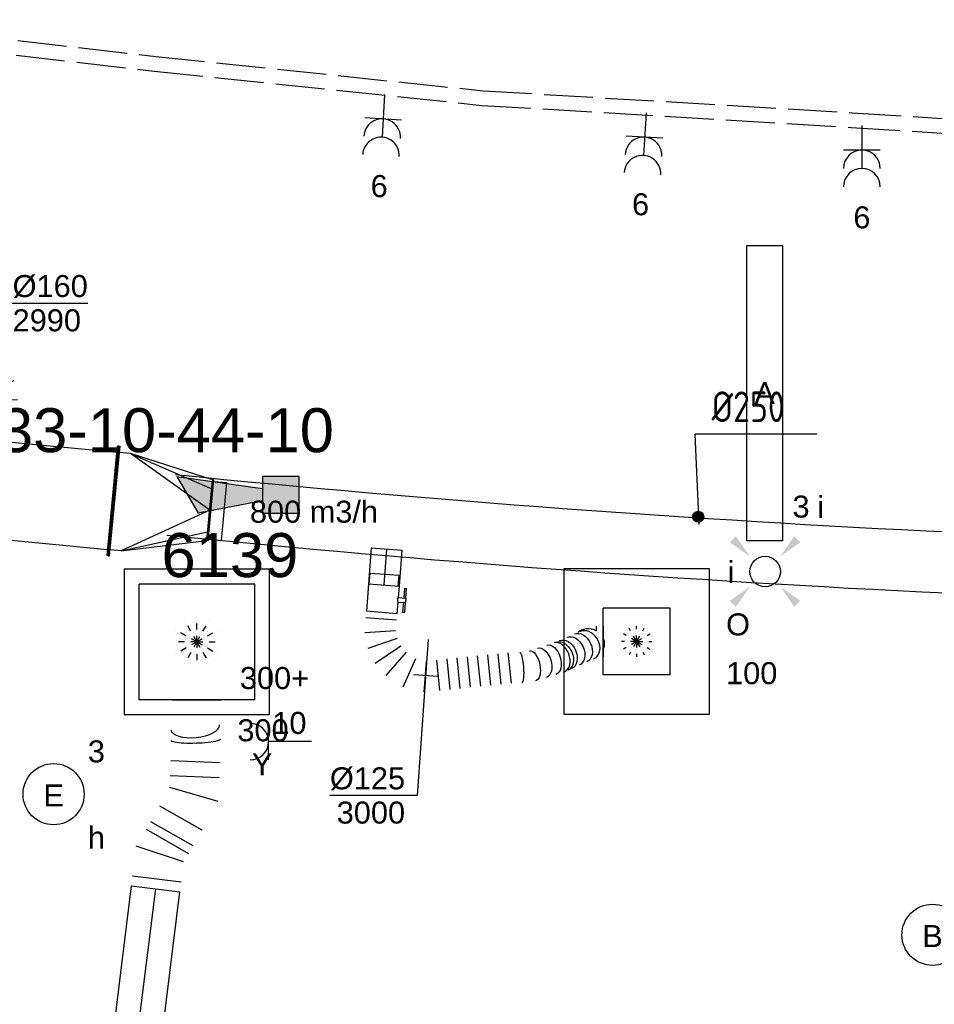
# Model space of a CAD drawing. Extents: x -257677 to 221252, y -185516 to 120782.
# Tile 102 of 171: x -47387 to -43647, y -46387 to -42360. Entities that reach past the tile are written whole.
import ezdxf
from ezdxf.enums import TextEntityAlignment as Align
from ezdxf.lldxf.tags import DXFTag

# ---------------------------------------------------------------- set-up
doc = ezdxf.new("R2010")
doc.units = 0
doc.header["$LTSCALE"] = 50
for name, pattern in [('AUSGEZOGEN', [0]), ('E_GOOT3', [5, 4, -1]), ('STREEPJES', [0.1, 0.05, -0.05])]:
    doc.linetypes.add(name, pattern=pattern)
doc.layers.get('0').update_dxf_attribs({"linetype": 'CONTINUOUS'})
for name, color, linetype in [('57LB', 4, 'CONTINUOUS'), ('brandmeld serienummer', 2, 'CONTINUOUS'), ('brandmeldserienummers', 1, 'CONTINUOUS'), ('EL6131--_WG', 2, 'CONTINUOUS'), ('EL6222--', 3, 'CONTINUOUS'), ('EL6311--', 3, 'CONTINUOUS'), ('EL6511--', 3, 'CONTINUOUS'), ('WL570---_RETOUR', 112, 'CONTINUOUS'), ('WL570---_RETOUR_HL', 8, 'CONTINUOUS'), ('WL570---_RETOUR_RST', 2, 'CONTINUOUS'), ('WL570---_RETOUR_RST_HL', 1, 'CONTINUOUS'), ('WL570---_TOEVOER', 3, 'CONTINUOUS'), ('WL570---_TOEVOER_HL', 8, 'CONTINUOUS'), ('WL570---_TOEVOER_RST', 2, 'CONTINUOUS'), ('WL570---_TOEVOER_RST_HL', 1, 'CONTINUOUS'), ('WM570---_RETOUR_PR', 1, 'CONTINUOUS'), ('WM570---_RETOUR_RST_PR', 1, 'CONTINUOUS'), ('WM570---_TOEVOER', 1, 'CONTINUOUS'), ('WM570---_TOEVOER_PR', 1, 'CONTINUOUS'), ('WM570---_TOEVOER_RST_PR', 1, 'CONTINUOUS')]:
    doc.layers.add(name, color=color, linetype=linetype)
doc.styles.add('BURO-018', font='ARIAL.TTF', dxfattribs={"height": 63})
doc.styles.add('ISO25', font='ISO', dxfattribs={"width": 0.9})
tags = doc.linetypes.add('CENTER2', pattern=[28.575000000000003, 19.05, -3.175, 3.175, -3.175]).pattern_tags.tags
tags[10:11] = [DXFTag(74, 4), DXFTag(75, 0), DXFTag(340, '0'), DXFTag(46, 1.0), DXFTag(50, 0.0), DXFTag(44, 0.0), DXFTag(45, 0.0)]
tags[8:9] = [DXFTag(74, 4), DXFTag(75, 0), DXFTag(340, '0'), DXFTag(46, 1.0), DXFTag(50, 0.0), DXFTag(44, 0.0), DXFTag(45, 0.0)]
tags[6:7] = [DXFTag(74, 4), DXFTag(75, 0), DXFTag(340, '0'), DXFTag(46, 1.0), DXFTag(50, 0.0), DXFTag(44, 0.0), DXFTag(45, 0.0)]
tags[4:5] = [DXFTag(74, 4), DXFTag(75, 0), DXFTag(340, '0'), DXFTag(46, 1.0), DXFTag(50, 0.0), DXFTag(44, 0.0), DXFTag(45, 0.0)]

# ---------------------------------------------------------------- blocks, each defined once
blk = doc.blocks.new('1115B3')
at = {"color": 0, "linetype": 'Continuous'}
blk.add_circle((0, 3.5), 2.5, dxfattribs=at)
at = {"color": 0, "linetype": 'Continuous', "style": 'BURO-018'}
for tag, p in [('E_GKAST', (0, 11.5)), ('E_GROEP', (0, 8.5)), ('E_SGROEP', (4.5, 8.5)), ('E_ARMCODE', (0, 3.5)), ('E_SLET', (4.5, 2.5))]:
    blk.add_attdef(tag, text='', height=1.8, dxfattribs=at).set_placement(p, align=Align.MIDDLE)
blk = doc.blocks.new('E001611207146')
at = {"color": 0}
for p, q in [((-12.07, -1.46), (-12.07, 1.46)), ((-12.07, 1.46), (12.07, 1.46)), ((12.07, 1.46), (12.07, -1.46)), ((12.07, -1.46), (-12.07, -1.46))]:
    blk.add_line(p, q, dxfattribs=at)
at = {"color": 0, "linetype": 'Continuous', "style": 'BURO-018'}
for tag, p in [('E_GKAST', (0, 8)), ('E_GROEP', (0, 5)), ('E_SGROEP', (4.5, 5)), ('E_ARMCODE', (0, 0)), ('E_SLET', (4.5, -3))]:
    blk.add_attdef(tag, text='', height=1.8, dxfattribs=at).set_placement(p, align=Align.MIDDLE)
blk = doc.blocks.new('E00411')
at = {"color": 0, "linetype": 'Continuous'}
blk.add_circle((0, 0), 1.25, dxfattribs=at)
for points in [[(-2.891705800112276, 2.395768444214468), (-2.395768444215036, 2.891705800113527), (-1.237436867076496, 1.237436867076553)], [(2.395768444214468, 2.891705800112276), (2.891705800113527, 2.395768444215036), (1.237436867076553, 1.237436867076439)], [(-2.395768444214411, -2.891705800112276), (-2.89170580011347, -2.395768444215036), (-1.237436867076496, -1.237436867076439)], [(2.89170580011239, -2.395768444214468), (2.395768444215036, -2.891705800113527), (1.237436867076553, -1.237436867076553)]]:
    blk.add_solid(points, dxfattribs=at)
at = {"color": 0, "linetype": 'Continuous', "style": 'BURO-018'}
for tag, height, p in [('E_SLET1', 1.8, (-2.842e-13, 4.641705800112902)), ('E_GROEP', 1.799999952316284, (0, 0)), ('E_GKAST', 1.799999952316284, (0, 0))]:
    blk.add_attdef(tag, text='', height=height, dxfattribs=at).set_placement(p, align=Align.MIDDLE)
at = {"color": 0, "linetype": 'Continuous', "style": 'BURO-018', "flags": 1}
for tag in ['E_MATCODE', 'E_SGROEP']:
    blk.add_attdef(tag, text='', height=1.799999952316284, dxfattribs=at).set_placement((0, 0), align=Align.MIDDLE)
blk = doc.blocks.new('111304A')
at = {"color": 0, "linetype": 'Continuous'}
for p, q in [((0, 1), (0, 4.5)), ((-1.5, 3), (1.5, 3))]:
    blk.add_line(p, q, dxfattribs=at)
for centre in [(0, 6), (0, 4.5)]:
    blk.add_arc(centre, 1.5, 180, 0, dxfattribs=at)
at = {"color": 0, "linetype": 'Continuous', "style": 'BURO-018'}
for tag, p in [('E_GKAST', (0, 11.5)), ('E_GROEP', (0, 8.5)), ('E_SGROEP', (4.5, 8.5))]:
    blk.add_attdef(tag, text='', height=1.8, dxfattribs=at).set_placement(p, align=Align.MIDDLE)
at = {"color": 0, "linetype": 'Continuous', "style": 'BURO-018', "flags": 1}
for tag, height, p in [('E_VERMCODE', 1.8, (13, 8.5)), ('E_MATCODE', 1.799999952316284, (0, 0))]:
    blk.add_attdef(tag, text='', height=height, dxfattribs=at).set_placement(p, align=Align.MIDDLE)
blk = doc.blocks.new('E00028')
at = {"color": 0, "linetype": 'Continuous'}
for p, q in [((1.5, 11), (-1.5, 9.267949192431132)), ((1.5, 11), (0.5, 4)), ((-0.5, 4), (-1.5, 9.267949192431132)), ((-1.5, 4), (-1.5, 1)), ((1.5, 4), (-1.5, 4)), ((1.5, 1), (1.5, 4)), ((-1.5, 1), (1.5, 1))]:
    blk.add_line(p, q, dxfattribs=at)
for points in [[(-1.5, 9.267949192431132), (1.5, 11), (-0.5, 4), (0.5, 4)], [(-1.5, 4), (1.5, 4), (-1.5, 1), (1.5, 1)]]:
    blk.add_solid(points, dxfattribs=at)
at = {"color": 0, "linetype": 'Continuous', "style": 'BURO-018'}
blk.add_attdef('E_TEXT1', text='', height=1.8, dxfattribs=at).set_placement((0, 13.5), align=Align.MIDDLE)
at = {"color": 0, "linetype": 'Continuous', "style": 'BURO-018', "flags": 1}
blk.add_attdef('E_MATCODE', (0, 0), '', height=1.799999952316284, dxfattribs=at)
blk = doc.blocks.new('111304')
at = {"color": 0, "linetype": 'Continuous'}
for p, q in [((-1.5, 4.5), (1.5, 4.5)), ((0, 1), (0, 4.5))]:
    blk.add_line(p, q, dxfattribs=at)
blk.add_arc((0, 6), 1.5, 180, 0, dxfattribs=at)
at = {"color": 0, "linetype": 'Continuous', "style": 'BURO-018'}
for tag, p in [('E_GKAST', (0, 11.5)), ('E_GROEP', (0, 8.5)), ('E_SGROEP', (4.5, 8.5))]:
    blk.add_attdef(tag, text='', height=1.8, dxfattribs=at).set_placement(p, align=Align.MIDDLE)
at = {"color": 0, "linetype": 'Continuous', "style": 'BURO-018', "flags": 1}
for tag, height, p in [('E_VERMCODE', 1.8, (13, 8.5)), ('E_MATCODE', 1.799999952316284, (0, 0))]:
    blk.add_attdef(tag, text='', height=height, dxfattribs=at).set_placement(p, align=Align.MIDDLE)
blk = doc.blocks.new('CIRC1MM')
at = {"color": 2, "linetype": 'Continuous'}
for p, q in [((-0.5000000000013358, 0), (0.5000000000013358, 0)), ((-0.4898979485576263, 0.09999999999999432), (0.4898979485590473, 0.09999999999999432)), ((-0.4582575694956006, 0.1999999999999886), (0.4582575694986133, 0.1999999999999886)), ((-0.4000000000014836, 0.2999999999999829), (0.3999999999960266, 0.2999999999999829)), ((-0.3000000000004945, 0.4000000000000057), (0.3000000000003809, 0.4000000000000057)), ((-0.4898979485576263, -0.1000000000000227), (0.4898979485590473, -0.1000000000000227)), ((-0.4582575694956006, -0.1999999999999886), (0.4582575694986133, -0.1999999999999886)), ((-0.4000000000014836, -0.3000000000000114), (0.3999999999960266, -0.3000000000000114)), ((-0.3000000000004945, -0.3999999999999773), (0.3000000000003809, -0.3999999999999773))]:
    blk.add_line(p, q, dxfattribs=at)
blk.add_circle((-8.526512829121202e-14, 0), 0.4999999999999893, dxfattribs=at)
blk = doc.blocks.new('*U810')
at = {"color": 0, "ltscale": 10}
for p, q in [((297.5, 297.5, -2757.5), (-297.5, 297.5, -2757.5)), ((-297.5, 297.5, -2757.5), (-297.5, -297.5, -2757.5)), ((297.5, -297.5, -2757.5), (297.5, 297.5, -2757.5)), ((236.5, 236.5, -2757.5), (-236.5, 236.5, -2757.5)), ((-236.5, -236.5, -2757.5), (-236.5, 236.5, -2757.5)), ((236.5, -236.5, -2757.5), (236.5, 236.5, -2757.5)), ((236.5, -236.5, -2757.5), (-236.5, -236.5, -2757.5)), ((-297.5, -297.5, -2757.5), (297.5, -297.5, -2757.5))]:
    blk.add_line(p, q, dxfattribs=at)
at = {"color": 8, "linetype": 'STREEPJES', "ltscale": 10}
for q in [(-50, 86.60254037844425, -2757.5), (0, 100, -2757.5), (50, 86.60254037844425, -2757.5), (-86.60254037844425, 50, -2757.5), (86.60254037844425, 50, -2757.5), (-100, 0, -2757.5), (-86.60254037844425, -50, -2757.5), (-50, -86.60254037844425, -2757.5), (0, -100, -2757.5), (50, -86.60254037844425, -2757.5), (86.60254037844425, -50, -2757.5), (100, 0, -2757.5)]:
    blk.add_line((0, 0, -2757.5), q, dxfattribs=at)
at = {"layer": 'WL570---_RETOUR_RST_HL', "linetype": 'CENTER2'}
blk.add_circle((0, 0, -2757.5), 0.075, dxfattribs=at)
at = {"layer": 'WL570---_RETOUR_RST', "color": 1, "style": 'BURO-018'}
for tag in ['MC', 'Q']:
    blk.add_attdef(tag, text='', height=90, dxfattribs=at).set_placement((0, 0), align=Align.MIDDLE)
at = {"layer": 'WM570---_RETOUR_RST_PR', "color": 1, "style": 'BURO-018'}
blk.add_attdef('POSNR', text='', height=90, dxfattribs=at).set_placement((0, 0), align=Align.MIDDLE)
blk = doc.blocks.new('*U811')
at = {"color": 0, "ltscale": 10}
for p, q in [((297.5, 297.5, -2710), (-297.5, 297.5, -2710)), ((-297.5, 297.5, -2710), (-297.5, -297.5, -2710)), ((297.5, -297.5, -2710), (297.5, 297.5, -2710)), ((136.5, 136.5, -2710), (-136.5, 136.5, -2710)), ((-136.5, -136.5, -2710), (-136.5, 136.5, -2710)), ((136.5, -136.5, -2710), (136.5, 136.5, -2710)), ((136.5, -136.5, -2710), (-136.5, -136.5, -2710)), ((-297.5, -297.5, -2710), (297.5, -297.5, -2710))]:
    blk.add_line(p, q, dxfattribs=at)
at = {"color": 8, "linetype": 'STREEPJES', "ltscale": 10}
for q in [(-31.25, 54.12658773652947, -2710), (0, 62.5, -2710), (31.25, 54.12658773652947, -2710), (-62.5, 0, -2710), (-54.12658773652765, 31.25, -2710), (-54.12658773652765, -31.25, -2710), (-31.25, -54.12658773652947, -2710), (54.12658773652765, 31.25, -2710), (0, -62.5, -2710), (31.25, -54.12658773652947, -2710), (54.12658773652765, -31.25, -2710), (62.5, 0, -2710)]:
    blk.add_line((0, 0, -2710), q, dxfattribs=at)
at = {"layer": 'WL570---_TOEVOER_RST_HL', "linetype": 'CENTER2'}
blk.add_circle((0, 0, -2710), 0.075, dxfattribs=at)
at = {"layer": 'WL570---_TOEVOER_RST', "color": 1, "style": 'BURO-018'}
for tag in ['MC', 'Q']:
    blk.add_attdef(tag, text='', height=90, dxfattribs=at).set_placement((0, 0), align=Align.MIDDLE)
at = {"layer": 'WM570---_TOEVOER_RST_PR', "color": 1, "style": 'BURO-018'}
blk.add_attdef('POSNR', text='', height=90, dxfattribs=at).set_placement((0, 0), align=Align.MIDDLE)
blk = doc.blocks.new('*U820')
at = {"color": 0, "ltscale": 10}
for p, q in [((102.6024924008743, 810.8683049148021, -2990), (262.0302031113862, 824.3888469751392, -2990)), ((223.7946374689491, 391.3635657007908, -2990), (375.8648423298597, 341.6176835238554, -2990)), ((204.9981181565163, 333.9037234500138, -2990), (357.0683230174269, 284.1578412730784, -2990)), ((186.2015988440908, 276.4438811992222, -2990), (338.2718037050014, 226.6979990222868, -2990)), ((167.4050795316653, 218.9840389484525, -2990), (319.4752843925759, 169.2381567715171, -2990)), ((297.5284358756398, 102.1479454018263, -2990), (151.7325254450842, 171.0739727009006, -2990)), ((158.0068198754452, 190.2541178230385, -2990), (310.0770247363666, 140.5082356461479, -2990)), ((130.0519246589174, 137.0309043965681, -2990), (254.167234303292, 34.06180879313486, -2990)), ((65.2135268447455, 90.0216933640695, -2990), (124.4904386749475, -59.95661327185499, -2990)), ((195.2579630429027, -21.12526903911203, -2990), (100.5972890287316, 109.4373654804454, -2990)), ((2.182787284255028e-11, 80, -2990), (-3.064570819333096e-11, -79.9999999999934, -2990)), ((46.29722638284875, -80.00000000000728, -2990), (26.11692069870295, 79.99999999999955, -2990))]:
    blk.add_line(p, q, dxfattribs=at)
at = {"color": 0, "ltscale": 10, "extrusion": (0, 0, -1)}
for centre, major_axis, ratio, start_param, end_param in [((177.0670043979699, 669.16969425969, -2990), (-69.88459663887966, -39.34988965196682), 0.6728076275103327, 6.218562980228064, 9.360155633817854), ((226.3224224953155, 615.3988724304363, -2990), (-49.20414916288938, -63.07893234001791), 0.8524783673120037, 0, 3.141592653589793), ((252.6620206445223, 594.8529077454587, -2990), (-49.20414916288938, -63.07893234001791), 0.8524783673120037, 2.107342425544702e-08, 3.141592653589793), ((278.4714835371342, 574.7204702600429, -2990), (58.29729494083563, 55.24554986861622), 0.8047219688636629, 3.262471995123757, 6.404064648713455)]:
    blk.add_ellipse(centre, major_axis=major_axis, ratio=ratio, start_param=start_param, end_param=end_param, dxfattribs=at)
at = {"color": 0, "ltscale": 10}
for centre, major_axis, ratio, start_param, end_param in [((200.5129596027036, 635.531309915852, -2990), (-58.29729494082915, -55.24554986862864), 0.8047219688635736, 3.262471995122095, 6.162305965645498), ((301.9174387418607, 541.082085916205, -2990), (69.88459663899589, 39.34988965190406), 0.6728076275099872, 0.06462232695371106, 3.076970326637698), ((200.5129596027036, 635.531309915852, -2990), (-58.29729494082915, -55.24554986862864), 0.8047219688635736, 6.162305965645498, 6.404064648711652), ((301.9174387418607, 541.082085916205, -2990), (69.88459663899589, 39.34988965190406), 0.6728076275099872, 6.21856298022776, 6.347807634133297), ((322.366221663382, 480.7586741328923, -2990), (79.99282007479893, 1.07179124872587), 0.1561904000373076, 0, 1.510663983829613), ((322.366221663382, 480.7586741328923, -2990), (79.99282007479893, 1.07179124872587), 0.1561904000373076, 3.141592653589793, 6.283185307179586)]:
    blk.add_ellipse(centre, major_axis=major_axis, ratio=ratio, start_param=start_param, end_param=end_param, dxfattribs=at)
at = {"color": 0, "ltscale": 10, "extrusion": (0, 0, -0.9999999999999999)}
blk.add_ellipse((322.9502660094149, 437.1686986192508, -2990), major_axis=(80.16419773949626, -12.2285809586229), ratio=0.07857739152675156, start_param=6.270119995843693, end_param=9.411712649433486, dxfattribs=at)
at = {"layer": 'WM570---_TOEVOER_PR', "color": 1, "style": 'BURO-018'}
blk.add_attdef('POSNR', text='', height=90, dxfattribs=at).set_placement((0, 0), align=Align.MIDDLE)
blk = doc.blocks.new('*U822')
at = {"layer": 'WM570---_TOEVOER', "color": 0, "ltscale": 10}
for p, q in [((-56.05275655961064, -69.2548163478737), (155.0921028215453, 191.6208186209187)), ((155.0921028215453, 191.6208186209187), (512.6637262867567, 191.6208186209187)), ((-48.52382189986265, 19.52274978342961), (48.52382189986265, -19.52274978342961))]:
    blk.add_line(p, q, dxfattribs=at)
at = {"layer": 'WM570---_TOEVOER', "color": 0, "style": 'BURO-018'}
for s, p in [('%%c160', (205.0921028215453, 216.6208186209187)), ('2990', (205.0921028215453, 76.62081862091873))]:
    blk.add_text(s, height=90, dxfattribs=at).set_placement(p)
blk = doc.blocks.new('*U823')
at = {"color": 0, "ltscale": 10}
for p, q in [((0, 62.5, -3000), (147.3854069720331, 62.50000000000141, -3000)), ((0, -62.50000000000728, -3000), (-2.598615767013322e-12, 62.49999999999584, -3000)), ((0, -62.50000000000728, -3000), (147.3854069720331, -62.50000000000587, -3000))]:
    blk.add_line(p, q, dxfattribs=at)
at = {"layer": 'WL570---_TOEVOER_HL', "linetype": 'CENTER2'}
blk.add_line((0, 0, -3000), (147.3854069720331, 1.407223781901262e-12, -3000), dxfattribs=at)
at = {"layer": 'WM570---_TOEVOER_PR', "color": 1, "style": 'BURO-018'}
blk.add_attdef('POSNR', text='', height=90, dxfattribs=at).set_placement((0, 0), align=Align.MIDDLE)
blk = doc.blocks.new('*U824')
at = {"color": 2, "ltscale": 10}
for p, q in [((-9.408333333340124, 93.74999999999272, -3000.000000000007), (-49.40796737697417, 93.74999999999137, -3000.000000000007)), ((-49.40796737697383, 85.41666666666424, -3000.000000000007), (-49.40796737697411, 93.74999999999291, -3000.000000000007)), ((-49.40796737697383, 85.41666666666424, -3000.000000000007), (-9.408333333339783, 85.41666666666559, -3000.000000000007)), ((-9.408333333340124, 62.49999999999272, -3000.000000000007), (-9.408333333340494, 93.74999999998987, -3000.000000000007)), ((-9.408333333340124, 93.74999999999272, -3000.000000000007), (7.57692870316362, 93.74999999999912, -3000.000000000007)), ((7.576928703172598, 85.41666666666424, -3000.000000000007), (7.576928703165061, 93.74999999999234, -3000.000000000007)), ((48.36630071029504, 93.74999999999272, -3000.000000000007), (7.576928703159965, 93.7499999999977, -3000.000000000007)), ((7.576928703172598, 85.41666666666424, -3000.000000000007), (48.36630071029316, 85.41666666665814, -3000.000000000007)), ((9.408333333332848, 62.5, -3000.000000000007), (9.408333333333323, 85.41666666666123, -3000.000000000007)), ((48.36630071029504, 93.74999999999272, -3000.000000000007), (49.40796737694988, 93.74999999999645, -3000.000000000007)), ((48.36630071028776, 85.41666666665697, -3000.000000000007), (48.36630071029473, 93.74999999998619, -3000.000000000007)), ((49.40796737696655, 85.41666666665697, -3000.000000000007), (48.36630071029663, 85.41666666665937, -3000.000000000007)), ((49.40796737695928, 93.74999999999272, -3000.000000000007), (49.40796737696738, 85.41666666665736, -3000.000000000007)), ((-56.44999999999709, 59.37499999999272, -3000.000000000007), (-100.7499999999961, 59.3749999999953, -3000.000000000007)), ((-100.7500000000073, -59.375, -3000.000000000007), (-100.7499999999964, 59.3750000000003, -3000.000000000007)), ((-56.45000000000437, 62.5, -3000.000000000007), (-9.408333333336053, 62.49999999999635, -3000.000000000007)), ((-56.45000000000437, -62.50000000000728, -3000.000000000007), (-56.45000000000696, 62.49999999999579, -3000.000000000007)), ((9.408333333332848, 62.5, -3000.000000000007), (56.45000000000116, 62.49999999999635, -3000.000000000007)), ((56.44999999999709, 62.5, -3000.000000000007), (56.44999999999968, -62.50000000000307, -3000.000000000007)), ((-56.45000000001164, -59.375, -3000.000000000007), (-100.7500000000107, -59.37499999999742, -3000.000000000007)), ((-56.45000000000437, -62.50000000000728, -3000.000000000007), (56.44999999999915, -62.50000000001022, -3000.000000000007))]:
    blk.add_line(p, q, dxfattribs=at)
blk.add_spline([(9.36006221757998, 62.49275180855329, -3000.000000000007), (9.21574419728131, 62.47129905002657, -3000.000000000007), (8.976860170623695, 62.43650600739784, -3000.000000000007), (8.645861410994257, 62.38977627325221, -3000.000000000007), (8.226144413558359, 62.33299861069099, -3000.000000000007), (7.722016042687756, 62.26847352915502, -3000.000000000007), (7.138649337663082, 62.19882296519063, -3000.000000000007), (6.482030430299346, 62.12688614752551, -3000.000000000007), (5.758897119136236, 62.05560538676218, -3000.000000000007), (4.976669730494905, 61.98790612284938, -3000.000000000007), (4.143374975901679, 61.92657604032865, -3000.000000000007), (3.267563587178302, 61.87414836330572, -3000.000000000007), (2.358222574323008, 61.83279451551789, -3000.000000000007), (1.424683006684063, 61.80423112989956, -3000.000000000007), (0.4765242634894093, 61.78964589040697, -3000.000000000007), (-0.4765242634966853, 61.78964589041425, -3000.000000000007), (-1.424683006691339, 61.80423112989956, -3000.000000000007), (-2.35822257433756, 61.83279451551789, -3000.000000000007), (-3.267563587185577, 61.874148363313, -3000.000000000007), (-4.143374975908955, 61.92657604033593, -3000.000000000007), (-4.976669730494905, 61.98790612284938, -3000.000000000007), (-5.758897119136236, 62.05560538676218, -3000.000000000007), (-6.482030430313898, 62.12688614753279, -3000.000000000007), (-7.138649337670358, 62.19882296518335, -3000.000000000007), (-7.722016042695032, 62.26847352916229, -3000.000000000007), (-8.22614441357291, 62.33299861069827, -3000.000000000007), (-8.645861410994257, 62.38977627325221, -3000.000000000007), (-8.976860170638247, 62.43650600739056, -3000.000000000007), (-9.215744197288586, 62.47129905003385, -3000.000000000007), (-9.36006221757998, 62.49275180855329, -3000.000000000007), (-9.408333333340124, 62.49999999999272, -3000.000000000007)], degree=3, dxfattribs=at)
at = {"layer": 'WL570---_TOEVOER', "color": 1, "style": 'BURO-018'}
blk.add_attdef('I', text='', height=90, dxfattribs=at).set_placement((0, 0), align=Align.MIDDLE)
at = {"layer": 'WM570---_TOEVOER_PR', "color": 1, "style": 'BURO-018'}
blk.add_attdef('POSNR', text='', height=90, dxfattribs=at).set_placement((0, 0), align=Align.MIDDLE)
blk = doc.blocks.new('*U825')
at = {"color": 0, "ltscale": 10}
for p, q in [((-13.76542339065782, 907.8426324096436, -3000.000000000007), (110.8624095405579, 917.4812660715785, -3000.000000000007)), ((-11.51397912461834, 878.7313880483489, -3000.000000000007), (6.462977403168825, 880.1217139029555, -3000.000000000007)), ((184.522813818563, 762.4344594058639, -3000.000000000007), (183.1574622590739, 765.3710118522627, -3000.000000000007)), ((241.499489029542, 594.1182572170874, -3000.000000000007), (241.4542385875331, 594.4100863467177, -3000.000000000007)), ((124.1323191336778, 527.5448319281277, -3000.000000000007), (247.1341534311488, 549.805756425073, -3000.000000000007)), ((131.6090921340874, 486.2322263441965, -3000.000000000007), (254.6109264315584, 508.4931508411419, -3000.000000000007)), ((139.0858651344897, 444.9196207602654, -3000.000000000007), (262.0876994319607, 467.1805452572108, -3000.000000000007)), ((146.5626381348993, 403.6070151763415, -3000.000000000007), (269.5644724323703, 425.8679396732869, -3000.000000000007)), ((154.0394111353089, 362.2944095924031, -3000.000000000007), (277.0412454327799, 384.5553340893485, -3000.000000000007)), ((161.5161841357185, 320.9818040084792, -3000.000000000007), (284.5180184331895, 343.2427285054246, -3000.000000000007)), ((168.9929571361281, 279.6691984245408, -3000.000000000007), (291.9947914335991, 301.9301229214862, -3000.000000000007)), ((176.4697301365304, 238.3565928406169, -3000.000000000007), (299.4715644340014, 260.6175173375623, -3000.000000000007)), ((184.0719170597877, 196.351017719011, -3000.000000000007), (310.9375517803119, 197.2626698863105, -3000.000000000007)), ((296.7112039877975, 111.6522899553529, -3000.000000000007), (176.9587431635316, 153.545827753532, -3000.000000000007)), ((208.2203210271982, -11.13115079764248, -3000.000000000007), (130.5012399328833, 88.18442460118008, -3000.000000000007)), ((153.8454424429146, 112.0675680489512, -3000.000000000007), (254.9087260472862, 36.63513609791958, -3000.000000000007)), ((0, 62.49999999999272, -3000.000000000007), (2.598615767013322e-12, -62.50000000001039, -3000.000000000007)), ((26.39107941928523, 62.49999999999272, -3000.000000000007), (26.39107941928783, -62.50000000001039, -3000.000000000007)), ((86.17910977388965, -62.50000000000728, -3000.000000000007), (69.48063430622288, 62.49999999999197, -3000.000000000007)), ((101.7065000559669, 71.26640795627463, -3000.000000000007), (150.6308412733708, -44.96718408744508, -3000.000000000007))]:
    blk.add_line(p, q, dxfattribs=at)
for centre, major_axis, ratio, start_param, end_param in [((69.07500679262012, 845.7465375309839, -3000.000000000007), (48.88008093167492, 39.53223762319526), 0.8161104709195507, 0.1535350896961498, 2.988057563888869), ((69.07500679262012, 845.7465375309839, -3000.000000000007), (48.88008093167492, 39.53223762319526), 0.8161104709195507, 6.129650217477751, 6.436720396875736), ((127.157276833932, 737.5480103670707, -3000.000000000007), (56.72506432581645, 26.37434762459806), 0.6711410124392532, 0.03857684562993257, 3.103015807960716), ((179.5995087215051, 584.669592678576, -3000.000000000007), (61.88199325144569, 9.595298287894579), 0.1925912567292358, 0.01224358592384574, 3.129349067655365)]:
    blk.add_ellipse(centre, major_axis=major_axis, ratio=ratio, start_param=start_param, end_param=end_param, dxfattribs=at)
at = {"color": 0, "ltscale": 10, "extrusion": (0, 0, -0.9999999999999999)}
for centre, major_axis, ratio, start_param, end_param in [((58.34160064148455, 854.8486025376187, -3000.000000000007), (19.49252812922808, 60.21354071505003), 0.9102613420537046, 5.560510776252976, 6.289288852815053), ((58.34160064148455, 854.8486025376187, -3000.000000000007), (19.49252812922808, 60.21354071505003), 0.9102613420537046, 3.529198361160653, 4.840191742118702), ((81.87863169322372, 821.8953114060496, -3000.000000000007), (-55.06731584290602, -29.56079711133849), 0.7241610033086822, 0, 3.141592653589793), ((97.83838890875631, 792.1646858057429, -3000.000000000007), (-55.06731584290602, -29.56079711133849), 0.7241610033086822, 0, 3.141592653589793), ((113.7981461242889, 762.4340602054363, -3000.000000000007), (-55.06731584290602, -29.56079711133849), 0.7241610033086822, 0, 3.141592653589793)]:
    blk.add_ellipse(centre, major_axis=major_axis, ratio=ratio, start_param=start_param, end_param=end_param, dxfattribs=at)
at = {"color": 0, "ltscale": 10, "extrusion": (0, 0, -1)}
for centre, major_axis, ratio, start_param, end_param in [((121.7780247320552, 747.5687474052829, -3000.000000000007), (-55.06731584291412, -29.56079711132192), 0.7241610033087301, 0, 3.141592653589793), ((139.4430687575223, 706.5883177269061, -3000.000000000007), (-58.09304103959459, -23.05316860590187), 0.6102336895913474, 0, 3.141592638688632), ((154.3764457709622, 668.9568190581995, -3000.000000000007), (-58.09304103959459, -23.05316860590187), 0.6102336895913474, 0, 3.141592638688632), ((169.2818579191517, 631.3957907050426, -3000.000000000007), (59.90048455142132, 18.36857606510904), 0.487338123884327, 3.180753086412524, 6.322345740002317)]:
    blk.add_ellipse(centre, major_axis=major_axis, ratio=ratio, start_param=start_param, end_param=end_param, dxfattribs=at)
at = {"layer": 'WM570---_TOEVOER_PR', "color": 1, "style": 'BURO-018'}
blk.add_attdef('POSNR', text='', height=90, dxfattribs=at).set_placement((0, 0), align=Align.MIDDLE)
blk = doc.blocks.new('*U830')
at = {"layer": 'WM570---_TOEVOER', "color": 0, "ltscale": 10}
for p, q in [((10.22553980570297, 145.8407911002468), (-34.46766801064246, -491.5918441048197)), ((-49.86498557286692, 3.676341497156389), (49.86498557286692, -3.676341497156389)), ((-34.46766801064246, -491.5918441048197), (-392.0392914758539, -491.5918441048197))]:
    blk.add_line(p, q, dxfattribs=at)
at = {"layer": 'WM570---_TOEVOER', "color": 0, "style": 'BURO-018'}
for s, p in [('%%c125', (-392.0392914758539, -466.5918441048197)), ('3000', (-364.1675315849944, -606.5918441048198))]:
    blk.add_text(s, height=90, dxfattribs=at).set_placement(p)
blk = doc.blocks.new('*U1169')
at = {"color": 0, "ltscale": 10}
for p, q in [((0, 99.99999999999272, -2800), (1255.141150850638, 99.99999999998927, -2800)), ((1255.141150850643, 99.99999999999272, -2800), (1255.141150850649, -100.0000000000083, -2800)), ((7.275957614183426e-12, -100, -2800), (1255.141150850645, -100.0000000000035, -2800))]:
    blk.add_line(p, q, dxfattribs=at)
at = {"layer": 'WL570---_RETOUR_HL', "linetype": 'CENTER2'}
blk.add_line((0, -7.275957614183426e-12, -2800), (1255.141150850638, -1.072483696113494e-11, -2800), dxfattribs=at)
at = {"layer": 'WM570---_RETOUR_PR', "color": 1, "style": 'BURO-018'}
blk.add_attdef('POSNR', text='', height=90, dxfattribs=at).set_placement((0, 0), align=Align.MIDDLE)
blk = doc.blocks.new('*U1171')
at = {"color": 0, "ltscale": 10}
for p, q in [((0, 100, -2800), (6.586398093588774e-12, -100.000000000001, -2800)), ((41.6248088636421, 99.99999999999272, -2800), (41.62480886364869, -100.0000000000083, -2800)), ((123.3158413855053, -99.99999999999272, -2800), (163.3820650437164, 100.0000000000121, -2800)), ((237.3308389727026, 69.13273664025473, -2800), (160.2902283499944, -115.4336316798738, -2800)), ((271.3079445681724, 54.95021256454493, -2800), (194.2673339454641, -129.6161557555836, -2800)), ((339.2621557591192, 26.58516441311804, -2800), (262.221545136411, -157.9812039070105, -2800)), ((528.2676277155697, 2.855646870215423, -2800), (545.1381296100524, -196.4315483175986, -2800)), ((776.1757332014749, 27.05250135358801, -2800), (800.6960880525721, -171.4386878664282, -2800)), ((386.508261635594, -209.8602359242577, -2800), (418.3940668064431, -6.445613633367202, -2800)), ((467.1503738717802, -2.31818653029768, -2800), (484.0208757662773, -201.6053817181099, -2800)), ((697.0083173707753, -176.6516957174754, -2800), (698.2908939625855, -176.3651487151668, -2800))]:
    blk.add_line(p, q, dxfattribs=at)
at = {"color": 0, "ltscale": 10, "extrusion": (0, 0, -1)}
blk.add_ellipse((624.7118478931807, -88.33434992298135, -2800), major_axis=(15.16726847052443, -98.89022276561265), ratio=0.1399429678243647, start_param=6.278870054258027, end_param=9.420462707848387, dxfattribs=at)
at = {"color": 0, "ltscale": 10}
blk.add_ellipse((675.836141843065, -78.87195119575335, -2800), major_axis=(21.81610039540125, -97.64827224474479), ratio=0.4224308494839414, start_param=3.15713979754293, end_param=6.267638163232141, dxfattribs=at)
at = {"layer": 'WM570---_RETOUR_PR', "color": 1, "style": 'BURO-018'}
blk.add_attdef('POSNR', text='', height=90, dxfattribs=at).set_placement((0, 0), align=Align.MIDDLE)
blk = doc.blocks.new('*U1681')
at = {"color": 0, "ltscale": 10}
for p, q in [((-5.000000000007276, 225.0000000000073, -2950.000000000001), (-7.596590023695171e-12, 225.0000000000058, -2950.000000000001)), ((-5.000000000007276, -225, -2950.000000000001), (-5.000000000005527, 225.0000000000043, -2950.000000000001)), ((-1.455191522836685e-11, -224.9999999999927, -2950.000000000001), (-3.897937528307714e-12, 225.0000000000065, -2950.000000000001)), ((44.99999999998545, 200.0000000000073, -2950.000000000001), (-7.915446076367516e-12, 200.0000000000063, -2950.000000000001)), ((389.9999999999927, 7.275957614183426e-12, -2950.000000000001), (44.99999999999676, 200.0000000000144, -2950.000000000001)), ((44.99999999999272, 200.0000000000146, -2950.000000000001), (389.9999999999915, 88.38834764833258, -2950.000000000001)), ((389.9999999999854, 125.0000000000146, -2950.000000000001), (44.99999999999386, 200.0000000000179, -2950.000000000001)), ((395.0000000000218, 125, -2950.000000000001), (390.0000000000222, 125.0000000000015, -2950.000000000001)), ((389.9999999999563, -125, -2950.000000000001), (390.0000000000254, 124.9999999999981, -2950.000000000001)), ((394.9999999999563, -125, -2950.000000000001), (395.0000000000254, 124.9999999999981, -2950.000000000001)), ((394.9999999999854, 118.75, -2950.000000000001), (447.9999999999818, 118.7500000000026, -2950.000000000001)), ((447.9999999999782, 118.75, -2950.000000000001), (447.9999999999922, -118.7500000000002, -2950.000000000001)), ((389.9999999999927, 7.275957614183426e-12, -2950.000000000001), (44.99999999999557, -199.999999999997, -2950.000000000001)), ((44.99999999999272, -200, -2950.000000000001), (389.9999999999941, -88.38834764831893, -2950.000000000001)), ((394.9999999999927, -118.75, -2950.000000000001), (447.999999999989, -118.7499999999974, -2950.000000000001)), ((44.99999999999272, -200, -2950.000000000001), (389.9999999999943, -124.9999999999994, -2950.000000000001)), ((394.9999999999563, -125, -2950.000000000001), (389.9999999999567, -124.9999999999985, -2950.000000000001)), ((44.99999999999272, -200, -2950.000000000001), (-1.468691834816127e-11, -200.0000000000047, -2950.000000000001)), ((-5.000000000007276, -225, -2950.000000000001), (-1.650590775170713e-11, -224.9999999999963, -2950.000000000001))]:
    blk.add_line(p, q, dxfattribs=at)
at = {"layer": 'WM570---_TOEVOER_PR', "color": 1, "style": 'BURO-018'}
blk.add_attdef('POSNR', text='', height=90, dxfattribs=at).set_placement((0, 0), align=Align.MIDDLE)
blk = doc.blocks.new('*U1685')
at = {"color": 0, "ltscale": 10}
for p, q in [((0, 225, -2950.000000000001), (4.99999999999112, 224.9999999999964, -2950.000000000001)), ((-7.275957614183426e-12, -225.0000000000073, -2950.000000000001), (-4.028555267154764e-12, 225.0000000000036, -2950.000000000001)), ((4.999999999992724, -225.0000000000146, -2950.000000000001), (4.999999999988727, 224.9999999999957, -2950.000000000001)), ((717.1787833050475, 225, -2950.000000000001), (712.1787833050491, 225.0000000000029, -2950.000000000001)), ((712.1787833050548, -225.0000000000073, -2950.000000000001), (712.1787833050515, 224.9999999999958, -2950.000000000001)), ((717.1787833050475, -225.0000000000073, -2950.000000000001), (717.1787833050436, 225.000000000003, -2950.000000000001)), ((4.999999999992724, 200, -2950.000000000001), (712.1787833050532, 200.0000000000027, -2950.000000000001)), ((4.999999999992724, -199.9999999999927, -2950.000000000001), (712.1787833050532, -199.9999999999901, -2950.000000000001)), ((-7.275957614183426e-12, -225.0000000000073, -2950.000000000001), (4.999999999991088, -225.0000000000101, -2950.000000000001)), ((717.1787833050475, -225.0000000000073, -2950.000000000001), (712.1787833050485, -224.9999999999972, -2950.000000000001))]:
    blk.add_line(p, q, dxfattribs=at)
at = {"layer": 'WM570---_TOEVOER_PR', "color": 1, "style": 'BURO-018'}
blk.add_attdef('POSNR', text='', height=90, dxfattribs=at).set_placement((0, 0), align=Align.MIDDLE)

msp = doc.modelspace()

# ---------------------------------------------------------------- linework, layer by layer
at = {"layer": '57LB', "color": 1, "linetype": 'Continuous'}
for p, q in [((-44609.22053988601, -44424.13811151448), (-44625.18738062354, -44055.22159833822)), ((-44624.80377189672, -44053.40263288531), (-44127.57550842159, -44053.40263288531))]:
    msp.add_line(p, q, dxfattribs=at)
at = {"layer": 'EL6131--_WG', "linetype": 'E_GOOT3'}
for p, q in [((-48139.78812963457, -42360.37639944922, 3000), (-46830.6822336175, -42511.02113017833, 3000)), ((-48147.16409618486, -42419.92357147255, 3000), (-46837.23003666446, -42570.66360271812, 3000)), ((-46830.6822336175, -42511.02113017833, 3000), (-45492.47880964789, -42650.86340210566, 3000)), ((-46837.23003666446, -42570.66360271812, 3000), (-45497.3876076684, -42710.67715068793, 3000)), ((-45492.47880964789, -42650.86340210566, 3000), (-43982.94179738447, -42741.0096925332, 3000)), ((-45497.3876076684, -42710.67715068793, 3000), (-43986.62234863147, -42800.89678936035, 3000)), ((-43982.94179738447, -42741.0096925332, 3000), (-42860.91518154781, -42811.92050249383, 3000)), ((-43986.62234863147, -42800.89678936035, 3000), (-42863.28157577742, -42871.89065255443, 3000))]:
    msp.add_line(p, q, dxfattribs=at)
at = {"layer": 'WL570---_TOEVOER'}
for centre, radius, start, end in [((-40710.09966077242, 15786.53370516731), 60310.21916745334, 264.2519322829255, 270.2908455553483), ((-40710.09966077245, 15786.5337051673), 60560.2191674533, 264.2430852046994, 270.2888268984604)]:
    msp.add_arc(centre, radius, start, end, dxfattribs=at)

# ---------------------------------------------------------------- block references
at = {"layer": '57LB', "linetype": 'Continuous', "xscale": 45, "yscale": 45, "zscale": 45}
msp.add_blockref('CIRC1MM', (-44612.49749407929, -44393.08840537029), dxfattribs=at)
at = {"layer": 'EL6222--'}
ref = msp.add_blockref('111304A', (-45891.78183854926, -42616.46586046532), dxfattribs=dict(at, xscale=50, yscale=50, zscale=50, rotation=176.5825533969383))
ref.add_attrib('E_GROEP', '6', dxfattribs={"layer": '0', "color": 1, "linetype": 'Continuous', "height": 90, "style": 'BURO-018'}).set_placement((-45917.11623114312, -43040.71009266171), align=Align.MIDDLE)
ref = msp.add_blockref('111304A', (-44822.91261022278, -42690.84844956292), dxfattribs=dict(at, xscale=50, yscale=50, zscale=50, rotation=176.5825533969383))
ref.add_attrib('E_GROEP', '6', dxfattribs={"layer": '0', "color": 1, "linetype": 'Continuous', "height": 90, "style": 'BURO-018'}).set_placement((-44848.24700281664, -43115.09268175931), align=Align.MIDDLE)
ref = msp.add_blockref('111304A', (-43943.31156153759, -42743.51427850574), dxfattribs=dict(at, xscale=50, yscale=50, zscale=50, rotation=180))
ref.add_attrib('E_GROEP', '6', dxfattribs={"layer": '0', "color": 1, "linetype": 'Continuous', "height": 90, "style": 'BURO-018'}).set_placement((-43943.31156153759, -43168.51427850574), align=Align.MIDDLE)
ref = msp.add_blockref('111304', (-46144.07902597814, -45312.69315415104), dxfattribs=dict(at, xscale=50, yscale=50, zscale=50, rotation=90))
ref.add_attrib('E_GROEP', '10', dxfattribs={"layer": '0', "color": 1, "linetype": 'Continuous', "height": 90, "style": 'BURO-018'}).set_placement((-46284.29764956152, -45236.11668738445), align=Align.MIDDLE)
at = {"layer": 'EL6311--'}
ref = msp.add_blockref('E001611207146', (-44341.01813429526, -43887.46548149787), dxfattribs=dict(at, xscale=50, yscale=50, zscale=50, rotation=270))
ref.add_attrib('E_ARMCODE', 'A', dxfattribs={"layer": '0', "color": 1, "linetype": 'Continuous', "height": 90, "style": 'BURO-018'}).set_placement((-44341.01813429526, -43887.46548149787), align=Align.MIDDLE)
ref.add_attrib('E_SLET', 'i', dxfattribs={"layer": '0', "color": 1, "linetype": 'Continuous', "height": 90, "style": 'BURO-018'}).set_placement((-44111.53983612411, -44350.84267731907), align=Align.MIDDLE)
ref.add_attrib('E_GROEP', '3', dxfattribs={"layer": '0', "color": 1, "linetype": 'Continuous', "height": 90, "style": 'BURO-018'}).set_placement((-44192.21198947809, -44351.38040058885), align=Align.MIDDLE)
ref = msp.add_blockref('E00411', (-44339.04890798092, -44617.10246716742), dxfattribs=dict(at, xscale=50, yscale=50, zscale=50))
ref.add_attrib('E_SLET1', 'i', dxfattribs={"layer": '0', "color": 1, "linetype": 'Continuous', "height": 90, "style": 'BURO-018'}).set_placement((-44478.48645344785, -44617.08564846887), align=Align.MIDDLE)
at = {"layer": 'EL6311--', "linetype": 'AUSGEZOGEN'}
ref = msp.add_blockref('1115B3', (-47248.47313651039, -45702.51669681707), dxfattribs=dict(at, xscale=50, yscale=50, zscale=50))
ref.add_attrib('E_ARMCODE', 'E', dxfattribs={"layer": '0', "color": 1, "linetype": 'Continuous', "height": 90, "style": 'BURO-018'}).set_placement((-47248.47313651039, -45532.5166920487), align=Align.MIDDLE)
ref.add_attrib('E_SLET', 'h', dxfattribs={"layer": '0', "color": 1, "linetype": 'Continuous', "height": 90, "style": 'BURO-018'}).set_placement((-47073.47313651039, -45702.51669681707), align=Align.MIDDLE)
ref.add_attrib('E_GROEP', '3', dxfattribs={"layer": '0', "color": 1, "linetype": 'Continuous', "height": 90, "style": 'BURO-018'}).set_placement((-47073.47313651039, -45352.51669681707), align=Align.MIDDLE)
ref = msp.add_blockref('1115B3', (-43654.55151938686, -46277.53189398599), dxfattribs=dict(at, xscale=50, yscale=50, zscale=50))
ref.add_attrib('E_ARMCODE', 'B', dxfattribs={"layer": '0', "color": 1, "linetype": 'Continuous', "height": 90, "style": 'BURO-018'}).set_placement((-43654.55151938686, -46107.53188921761), align=Align.MIDDLE)
ref.add_attrib('E_SLET', 'b', dxfattribs={"layer": '0', "color": 1, "linetype": 'Continuous', "height": 90, "style": 'BURO-018'}).set_placement((-43479.55151938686, -46277.53189398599), align=Align.MIDDLE)
ref.add_attrib('E_GROEP', '1', dxfattribs={"layer": '0', "color": 1, "linetype": 'Continuous', "height": 90, "style": 'BURO-018'}).set_placement((-43479.55151938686, -45927.53189398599), align=Align.MIDDLE)
at = {"layer": 'EL6511--', "xscale": 50, "yscale": 50, "zscale": 50, "rotation": 90.0000833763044}
msp.add_blockref('E00028', (-46194.07902597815, -44302.98998503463), dxfattribs=at)
at = {"layer": 'WL570---_RETOUR', "rotation": 82.95771773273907}
for name, p in [('*U1171', (-46830.97177885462, -45914.71599963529, 2800)), ('*U1169', (-46984.85431088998, -47160.3882979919, 2800))]:
    msp.add_blockref(name, p, dxfattribs=at)
at = {"layer": 'WL570---_RETOUR_RST'}
ref = msp.add_blockref('*U810', (-46662.65967265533, -44904.57909333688, 2757.5), dxfattribs=at)
ref.add_attrib('Q', '300', dxfattribs={"color": 1, "height": 90, "style": 'BURO-018'}).set_placement((-46392.09834412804, -45266.14541828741), align=Align.MIDDLE)
ref.add_attrib('MC', 'Y', dxfattribs={"color": 1, "height": 90, "style": 'BURO-018'}).set_placement((-46395.74774945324, -45404.98332805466), align=Align.MIDDLE)
at = {"layer": 'WL570---_TOEVOER'}
for name, p, rotation in [('*U820', (-47480.29973663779, -43954.84452942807, 2990), 85.15253165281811), ('*U1685', (-47717.17431825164, -44260.06957382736, 2950.000000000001), 354.5266803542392), ('*U1681', (-46998.28814879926, -44328.95259369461, 2950.000000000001), 354.5266803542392), ('*U823', (-45886.87214574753, -44525.03948177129, 3000), 265.5775858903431), ('*U824', (-45902.58970426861, -44728.2680021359, 3000.000000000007), 265.5775858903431), ('*U825', (-45906.94251123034, -44784.54993148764, 3000.000000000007), 265.5775858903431)]:
    msp.add_blockref(name, p, dxfattribs=dict(at, rotation=rotation))
at = {"layer": 'WL570---_TOEVOER_RST'}
ref = msp.add_blockref('*U811', (-44864.24139288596, -44903.32839284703, 2710), dxfattribs=at)
ref.add_attrib('Q', '100', dxfattribs={"color": 1, "height": 90, "style": 'BURO-018'}).set_placement((-44393.81004840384, -45032.57600919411), align=Align.MIDDLE)
ref.add_attrib('MC', 'O', dxfattribs={"color": 1, "height": 90, "style": 'BURO-018'}).set_placement((-44449.799134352, -44833.04986847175), align=Align.MIDDLE)
at = {"layer": 'WM570---_TOEVOER'}
for name, p in [('*U822', (-47621.12298388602, -43711.29737484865, 2990)), ('*U830', (-45726.62555910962, -45041.1372850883, 3000.000000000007))]:
    msp.add_blockref(name, p, dxfattribs=at)

# ---------------------------------------------------------------- texts
at = {"layer": '57LB', "color": 2, "linetype": 'Continuous', "style": 'ISO25', "width": 0.9}
msp.add_text('%%c250', height=125, dxfattribs=at).set_placement((-44557.61096928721, -44005.66075281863))
at = {"layer": 'brandmeld serienummer', "color": 1, "style": 'BURO-018'}
msp.add_text('6139', height=180, dxfattribs=at).set_placement((-46807.06436273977, -44639.78667135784))
at = {"layer": 'brandmeldserienummers', "color": 1, "style": 'BURO-018'}
msp.add_text('133-10-44-10', height=180, dxfattribs=at).set_placement((-47611.78999972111, -44129.08162133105))
at = {"layer": 'EL6222--', "color": 1, "style": 'BURO-018'}
msp.add_text('300+', height=90, dxfattribs=at).set_placement((-46486.79538730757, -45097.5836911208))
at = {"layer": 'WM570---_TOEVOER', "style": 'BURO-018'}
msp.add_text('800 m3/h', height=90, dxfattribs=at).set_placement((-46445.85112355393, -44417.37111399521, -2700))

doc.saveas('drawing.dxf')
